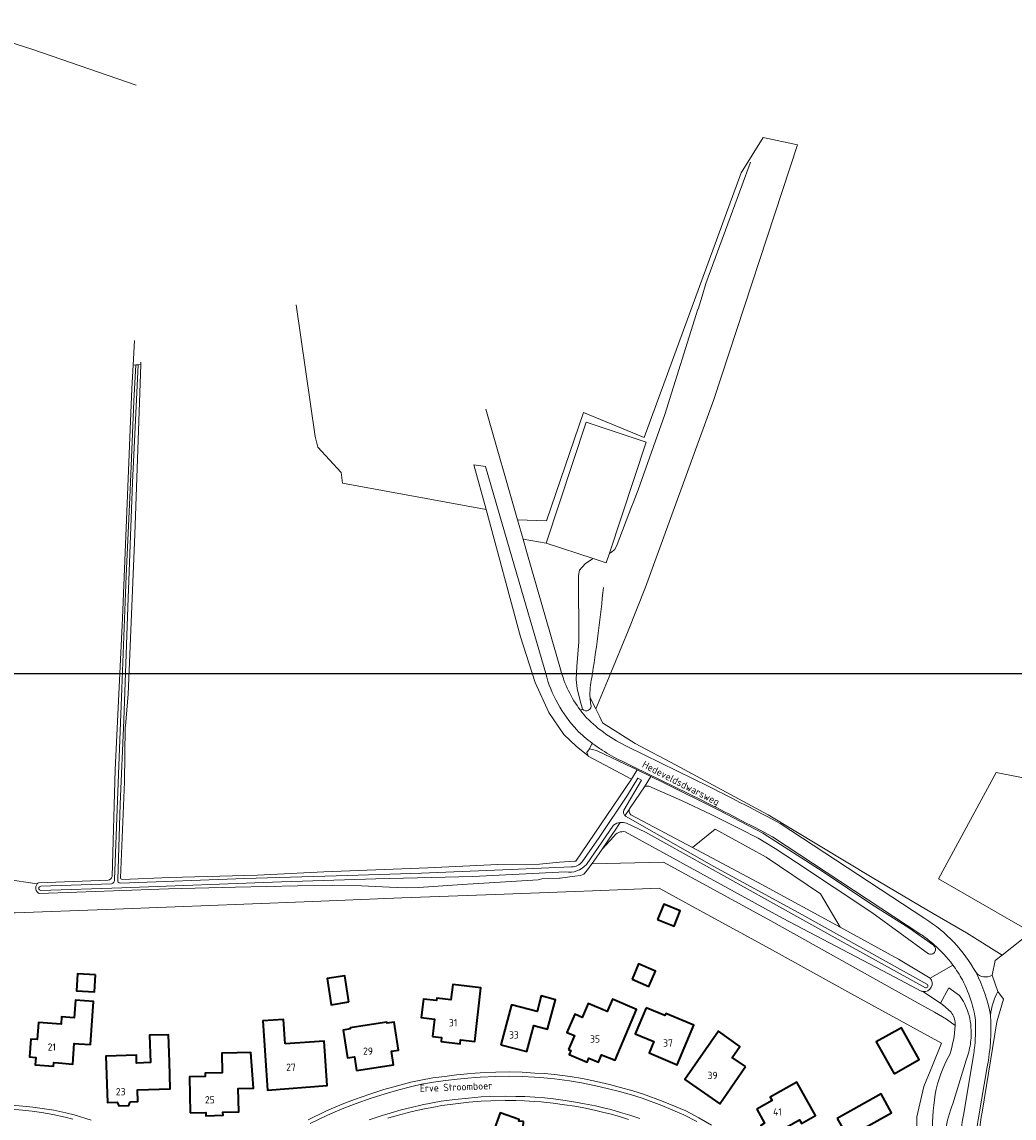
# Model space of a CAD drawing. Header units: metres. Extents: x 247072 to 248918, y 480001 to 481684.
# Tile 35 of 50: x 247864 to 248108, y 481278 to 481549. Entities that reach past the tile are written whole.
import ezdxf
from ezdxf.enums import TextEntityAlignment as Align

# ---------------------------------------------------------------- set-up
doc = ezdxf.new("R2010")
doc.units = ezdxf.units.M
for name, color, linetype, lineweight in [('B-XX-GR-BOUWLAND-GV', 80, 'Continuous', 13), ('B-XX-GR-GRAS-GV', 60, 'Continuous', 13), ('B-XX-GR-GROENVOORZIENING-GV', 80, 'Continuous', 18), ('B-XX-GR-HOUTWAL-GV', 40, 'Continuous', 13), ('B-XX-OG-BEBOUWING-GV', 7, 'Continuous', 35), ('B-XX-OG-BEBOUWING-T18', 10, 'Continuous', 18), ('B-XX-OG-TERREIN_ERF-GV', 7, 'Continuous', 18), ('B-XX-OG-TOPOGRAFIE-T18', 10, 'Continuous', 18), ('B-XX-OG-WATER-GV', 130, 'Continuous', 18), ('B-XX-OG-WATER_GREPPEL-GV', 160, 'Continuous', 18), ('B-XX-OG-WATER_SLOOT-GV', 120, 'Continuous', 18), ('B-XX-VH-VERHARDING_OPEN-GV', 252, 'Continuous', 18), ('N-BH-KL-ET_LS_OV_LICHTMAST-S', 7, 'Continuous', 25)]:
    doc.layers.add(name, color=color, linetype=linetype, lineweight=lineweight)
doc.styles.add('NLCS-ISO-M-T18', font='NLCS-ISO.ttf', dxfattribs={"height": 1.8})

msp = doc.modelspace()

# ---------------------------------------------------------------- linework, layer by layer
at = {"layer": 'B-XX-GR-BOUWLAND-GV'}
msp.add_lwpolyline([(247978.067, 481453.349), (247985.908, 481426.051), (247992.995, 481425.825), (248002.185, 481452.518), (248017.141, 481446.312), (248041.059, 481511.611), (248046.497, 481520.336), (248054.952, 481518.493), (248034.346, 481455.747), (248017.465, 481409.444), (248013.175, 481398.677), (248008.472, 481387.347), (248005.186, 481379.431), (248006.22, 481377.443), (248006.875, 481375.933), (248014.946, 481370.896), (248024.826, 481365.587), (248047.726, 481353.284), (248073.365, 481337.844), (248086.841, 481329.886), (248096.618, 481324.159), (248105.461, 481318.685), (248112.569, 481324.343), (248089.726, 481337.526), (248103.918, 481363.688), (248120.25, 481360.479)], dxfattribs=at)
at = {"layer": 'B-XX-GR-GRAS-GV'}
for points in [[(247891.843, 481533.237), (247866.327, 481542.02), (247844.977, 481548.83)], [(248003.792, 481382.11), (248005.186, 481379.431), (248008.472, 481387.347), (248013.175, 481398.677), (248017.465, 481409.444), (248034.346, 481455.747), (248054.952, 481518.493), (248046.497, 481520.336), (248041.059, 481511.611), (248017.141, 481446.312), (248002.185, 481452.518), (247992.995, 481425.825), (247985.908, 481426.051), (247987.284, 481421.26), (247992.99, 481420.272), (248002.824, 481450.092), (248017.595, 481445.221), (248008.552, 481417.8), (248008.84, 481417.88), (248009.92, 481418.72), (248010.44, 481419.92), (248014.025, 481429.24), (248014.42, 481430.24), (248015.64, 481433.44), (248022.24, 481452.02), (248030.4, 481478), (248030.413, 481478.006), (248031.4, 481481.2)], [(247888.327, 481337.336), (247900.12, 481337.82), (247921.74, 481338.42), (247938.14, 481339.22), (247963.74, 481340.18), (247981.02, 481341), (247991.274, 481341.138), (247996.234, 481341.635), (247996.24, 481341.64), (248000, 481341.863), (248000.28, 481341.88), (248014.04, 481362.08), (248003.28, 481367.78), (248003.275, 481367.796), (248000.323, 481370.18), (247997.323, 481373.121), (247993.606, 481378.489), (247990.218, 481385.95), (247986.613, 481397.162), (247978.116, 481428.579), (247942.709, 481435.072), (247942.364, 481437.724), (247936.626, 481443.944), (247935.945, 481446.557), (247931.257, 481479.054)], [(247885.878, 481338.061), (247886.61, 481364.406), (247888.425, 481401.814), (247890.773, 481458.392), (247891.102, 481464.215), (247891.443, 481470.239)], [(247892.993, 481464.938), (247892.971, 481464.31), (247891.531, 481422.412), (247889.877, 481383.028), (247889.21, 481375.206)], [(248004.386, 481388.129), (248004.306, 481387.605), (248004.226, 481387.082)], [(247889.117, 481374.811), (247888.937, 481361.387), (247887.971, 481337.769)], [(248009.633, 481347.899), (248006.742, 481344.768), (248004.74, 481341.82), (248004.254, 481341.19), (248021.882, 481341.607), (248048.354, 481327.14), (248084.716, 481306.818), (248088.7, 481304.598), (248091.704, 481302.9), (248093.847, 481301.341)], [(248085.463, 481309.822), (248077.596, 481313.957), (248051.213, 481327.827), (248012.431, 481349.067)], [(247850.17, 481337.522), (247859.563, 481337.384), (247867.404, 481336.237)], [(247867.718, 481336.514), (247869.88, 481336.58), (247884.942, 481337.198)], [(248092.841, 481304.614), (248090.768, 481306.386), (248090.257, 481306.8), (248085.894, 481309.712)]]:
    msp.add_lwpolyline(points, dxfattribs=at)
for points in [[(248007.064, 481409.323, -0.0124366), (248004.386, 481388.129)], [(248004.226, 481387.082, 0.0787333), (248003.792, 481382.11)], [(247889.21, 481375.206, 0.1203882), (247889.117, 481374.811)], [(248012.431, 481349.067, 0.3169277), (248009.633, 481347.899)], [(247867.404, 481336.237, -0.0687926), (247867.718, 481336.514)], [(247884.942, 481337.198, 0.3420923), (247885.878, 481338.061)], [(247887.971, 481337.769, 0.396277), (247888.327, 481337.336)], [(248085.894, 481309.712, -0.0550592), (248085.463, 481309.822)], [(248093.866, 481301.734, 0.1402127), (248092.841, 481304.614)], [(248093.847, 481301.341, 0.0031527), (248093.866, 481301.734)]]:
    msp.add_lwpolyline(points, format="xyb", dxfattribs=at)
at = {"layer": 'B-XX-GR-GROENVOORZIENING-GV'}
for points in [[(247992.835, 481388.166), (247984.577, 481416.607), (247978.015, 481439.205), (247975.147, 481439.628), (247978.116, 481428.579), (247986.613, 481397.162), (247990.218, 481385.95), (247993.606, 481378.489), (247997.323, 481373.121), (248000.323, 481370.18), (248003.275, 481367.796)], [(248001.9, 481379.32), (248001.28, 481381.68), (248000.62, 481384.4), (248000.34, 481386.62), (248000.54, 481389.88), (248001.02, 481395.94), (248000.94, 481412.34), (248001.14, 481413.6), (248002.58, 481415.22), (248004.38, 481416.42), (248004.517, 481416.471), (247992.99, 481420.272), (247987.284, 481421.26), (247988.22, 481418), (247996.5, 481389.171)], [(248102.943, 481313.763), (248103.746, 481317.32), (248105.461, 481318.685), (248096.618, 481324.159), (248086.841, 481329.886), (248073.365, 481337.844), (248047.726, 481353.284), (248024.826, 481365.587), (248014.946, 481370.896), (248006.875, 481375.933), (248006.22, 481377.443), (248005.186, 481379.431), (248003.792, 481382.11)], [(248001.9, 481379.32), (248001.389, 481379.062)], [(248001.389, 481379.062), (248001.9, 481379.32)], [(248003.275, 481367.796), (248003, 481368.68), (248003.62, 481369.58), (248003.67, 481369.568), (248004.285, 481370.95)], [(248004.285, 481370.95), (248003.67, 481369.568), (248005.349, 481369.179), (248014.341, 481364.904), (248014.439, 481364.857), (248015.417, 481364.379), (248018.789, 481362.733), (248022.153, 481361.09), (248035.552, 481354.418), (248046.366, 481348.747), (248061.238, 481339.213), (248073.247, 481331.151), (248082.399, 481325.39)], [(248013.119, 481370.051), (248033.259, 481360.176)], [(248031.543, 481356.786), (248014.495, 481365.122), (248011.5, 481366.587)], [(248050.69, 481351.145), (248086.34, 481327.691)], [(248085.667, 481323.584), (248085.389, 481323.767), (248048.752, 481347.872)], [(248093.847, 481301.341), (248091.704, 481302.9), (248088.7, 481304.598), (248084.716, 481306.818), (248048.354, 481327.14), (248021.882, 481341.607), (248004.254, 481341.19), (248003.12, 481339.72), (248002.28, 481338.62), (248001.42, 481338.28), (248000, 481338.114), (247996.382, 481337.692), (247996.28, 481337.68), (247996.24, 481337.68), (247996.231, 481337.684), (247991.88, 481337.46), (247990.94, 481337.22), (247972.22, 481336.08), (247961.52, 481335.38), (247958.46, 481335.28), (247954.32, 481335.46), (247947.38, 481335.78), (247940.22, 481335.88), (247931.6, 481335.74), (247916.32, 481335.46), (247899.82, 481335.06), (247877.22, 481334.2), (247867.912, 481333.86)], [(247867.404, 481336.237), (247859.563, 481337.384), (247850.17, 481337.522)], [(247861.979, 481329.105), (247884.458, 481329.941), (247901.419, 481330.603), (247918.413, 481331.243), (247935.431, 481331.938), (247957.389, 481332.766), (247980.39, 481333.643), (248000, 481334.393), (248004.378, 481334.56), (248020.866, 481335.208), (248027.436, 481331.591), (248048.022, 481320.294), (248069.759, 481308.346), (248090.499, 481296.946), (248088.247, 481291.44), (248086.134, 481286.252), (248084.377, 481278.824), (248084.39, 481270.101)], [(248082.399, 481325.39), (248088.529, 481321.095), (248088.657, 481321.238)], [(248093.262, 481316.231), (248087.694, 481313.005)], [(248085.894, 481309.712), (248090.257, 481306.8), (248090.232, 481306.82), (248092.293, 481310.635), (248094.871, 481308.753)], [(248100.527, 481279.978), (248104.076, 481302.259), (248105.752, 481307.82), (248104.398, 481309.714)], [(248096.574, 481292.79), (248093.271, 481282.008)], [(248095.878, 481279.243), (248098.443, 481294.421)], [(248101.743, 481291.143), (248099.615, 481278.554)]]:
    msp.add_lwpolyline(points, dxfattribs=at)
for points in [[(248000.51, 481374.218, -0.125261), (247992.835, 481388.166)], [(247996.5, 481389.171, 0.0995361), (248001.389, 481379.062)], [(248003.792, 481382.11, 0.0250829), (248003.986, 481380.505)], [(248001.389, 481379.062, 0.020946), (248002.904, 481377.229)], [(248003.986, 481380.505, -0.8225092), (248001.9, 481379.32)], [(248002.904, 481377.229, 0.087856), (248013.119, 481370.051)], [(248004.285, 481370.95, -0.031591), (248000.51, 481374.218)], [(248006.739, 481369.226, -0.0190677), (248004.285, 481370.95)], [(248011.5, 481366.587, -0.0345075), (248006.739, 481369.226)], [(248033.259, 481360.176, -0.0047649), (248050.69, 481351.145)], [(248048.752, 481347.872, 0.0046858), (248031.543, 481356.786)], [(247867.912, 481333.86, -0.4960353), (247867.404, 481336.237)], [(248086.34, 481327.691, -0.1277357), (248098.978, 481314.355)], [(248088.657, 481321.238, 0.0291724), (248085.667, 481323.584)], [(248095.626, 481312.565, 0.0333071), (248093.262, 481316.231)], [(248098.978, 481314.355, 0.3756607), (248102.943, 481313.763)], [(248087.694, 481313.005, -0.6898325), (248085.894, 481309.712)], [(248097.938, 481306.826, 0.0459775), (248095.626, 481312.565)], [(248104.398, 481309.714, 0.1017695), (248102.551, 481303.857)], [(248094.871, 481308.753, -0.0829871), (248097.064, 481304.482)], [(248098.59, 481304.295, 0.0192163), (248097.938, 481306.826)], [(248097.064, 481304.482, -0.0500055), (248097.666, 481301.647)], [(248098.774, 481303.384, 0.006541), (248098.59, 481304.295)], [(248098.661, 481296.277, 0.0400934), (248098.774, 481303.384)], [(248102.551, 481303.857, -0.0662486), (248101.743, 481291.143)], [(248092.492, 481294.128, 0.0650943), (248093.847, 481301.341)], [(248097.737, 481300.756, -0.0541944), (248097.588, 481296.713)], [(248097.666, 481301.647, -0.0164625), (248097.737, 481300.756)], [(248097.588, 481296.713, -0.0542837), (248096.574, 481292.79)], [(248098.443, 481294.421, 0.0105044), (248098.661, 481296.277)], [(248088.915, 481284.379, -0.0812767), (248092.492, 481294.128)], [(248088.24, 481273.32, -0.0429185), (248088.915, 481284.379)], [(248093.271, 481282.008, 0.0526029), (248091.464, 481275.476)], [(248096.172, 481265.643, -0.1095553), (248095.878, 481279.243)], [(248100.373, 481269.903, -0.1137401), (248100.527, 481279.978)], [(248099.615, 481278.554, 0.1093095), (248099.846, 481266.616)]]:
    msp.add_lwpolyline(points, format="xyb", dxfattribs=at)
msp.add_lwpolyline([(248065.496, 481325.544), (248060.654, 481333.795), (248047.201, 481342.807), (248034.662, 481349.73), (248029.039, 481345.214), (248046.178, 481336.104)], close=True, dxfattribs=at)
at = {"layer": 'B-XX-GR-HOUTWAL-GV'}
for points in [[(248087.276, 481319.01), (248073.28, 481329.18), (248054.68, 481341.48), (248049.4, 481344.94), (248045.24, 481347.54), (248040.74, 481349.82), (248033.64, 481353.32), (248026.32, 481356.82), (248018.28, 481360.34), (248017.64, 481360.38), (248017.218, 481360.16), (248017.18, 481360.14), (248013.664, 481354.963)], [(248013.837, 481353.294), (248029.039, 481345.214)], [(248029.039, 481345.214), (248034.662, 481349.73), (248047.201, 481342.807), (248060.654, 481333.795), (248065.496, 481325.544), (248079.869, 481317.686), (248087.694, 481313.005), (248093.262, 481316.231)], [(248088.657, 481321.238), (248088.529, 481321.095)]]:
    msp.add_lwpolyline(points, dxfattribs=at)
for points in [[(248013.564, 481354.814, 0.3653977), (248013.837, 481353.294)], [(248013.664, 481354.963, 0.0370804), (248013.564, 481354.814)], [(248088.529, 481321.095, -0.3828045), (248088.837, 481319.491)], [(248093.262, 481316.231, 0.0522047), (248088.657, 481321.238)], [(248088.627, 481319.23, -0.3056922), (248087.276, 481319.01)], [(248088.837, 481319.491, -0.0690308), (248088.627, 481319.23)]]:
    msp.add_lwpolyline(points, format="xyb", dxfattribs=at)
at = {"layer": 'B-XX-OG-BEBOUWING-GV'}
for points in [[(248020.408, 481327.471), (248024.5, 481325.806), (248026.045, 481329.6), (248021.952, 481331.266)], [(248014.126, 481312.737), (248018.272, 481310.951), (248019.892, 481314.711), (248015.746, 481316.498)], [(247881.807, 481313.799), (247877.312, 481314.066), (247877.064, 481309.874), (247881.559, 481309.608)], [(247944.295, 481307.12), (247943.28, 481313.563), (247938.936, 481312.877), (247939.929, 481306.442)], [(247964.912, 481298.604), (247967.171, 481298.352), (247967.06, 481297.352), (247971.74, 481296.812), (247971.848, 481297.767), (247975.334, 481297.411), (247976.844, 481310.619), (247969.892, 481311.406), (247969.465, 481307.652), (247966, 481308.045), (247965.929, 481307.446), (247962.658, 481307.813), (247962.117, 481303.254), (247965.405, 481302.875)], [(247872.649, 481292.077), (247876.165, 481291.818), (247876.541, 481296.912), (247877.639, 481296.831), (247880.536, 481296.617), (247881.313, 481307.199), (247876.829, 481307.527), (247876.518, 481303.241), (247873.428, 481303.465), (247873.297, 481301.671), (247867.715, 481302.076), (247867.396, 481297.834), (247865.849, 481297.95), (247865.519, 481293.558), (247867.067, 481293.442), (247866.928, 481291.595), (247871.413, 481291.264), (247871.48, 481292.163)], [(247981.78, 481296.562), (247988.213, 481294.871), (247989.906, 481301.278), (247993.295, 481300.419), (247995.234, 481307.678), (247991.754, 481308.601), (247990.746, 481304.747), (247984.369, 481306.415)], [(247998.474, 481295.4), (247999.047, 481295.157), (247998.614, 481294.147), (248003.039, 481292.287), (248003.465, 481293.288), (248005.863, 481292.281), (248006.641, 481294.12), (248009.954, 481292.729), (248015.229, 481305.256), (248009.276, 481307.776), (248007.995, 481304.738), (248003.299, 481306.718), (248001.842, 481303.319), (248000.014, 481304.103), (247998.069, 481299.592), (247999.914, 481298.813)], [(248017.59, 481305.713), (248014.865, 481299.261), (248019.484, 481297.341), (248018.327, 481294.557), (248025.235, 481291.642), (248029.369, 481301.39), (248022.46, 481304.31), (248022.222, 481303.753)], [(247928.588, 481296.83), (247928.149, 481302.817), (247923.04, 481302.443), (247924.22, 481285.411), (247938.96, 481286.487), (247938.205, 481297.49)], [(247946.185, 481290.184), (247955.305, 481291.587), (247954.791, 481294.993), (247956.487, 481295.265), (247955.438, 481302.1), (247953.73, 481301.858), (247953.685, 481302.174), (247948.763, 481301.419), (247944.566, 481300.776), (247944.614, 481300.459), (247942.9, 481300.197), (247943.948, 481293.34), (247945.663, 481293.602)], [(248078.756, 481289.411), (248084.986, 481292.893), (248080.583, 481300.753), (248074.358, 481297.269)], [(247890.348, 481282.514), (247892.24, 481282.576), (247892.151, 481285.479), (247900.228, 481285.738), (247900.033, 481292.33), (247899.814, 481299.055), (247895.095, 481298.902), (247895.315, 481292.176), (247891.93, 481292.066), (247891.868, 481293.967), (247884.366, 481293.723), (247884.739, 481282.33), (247887.103, 481282.408), (247887.538, 481281.503), (247889.973, 481281.583)], [(248042.152, 481291.182), (248038.873, 481293.45), (248040.761, 481296.18), (248035.422, 481299.887), (248027.141, 481287.961), (248035.769, 481281.98)], [(247905.12, 481279.794), (247908.997, 481279.871), (247909.013, 481279.046), (247913.249, 481279.165), (247913.211, 481279.974), (247917.118, 481280.065), (247917.018, 481285.766), (247920.731, 481285.846), (247920.069, 481294.7), (247916.74, 481294.618), (247912.921, 481294.53), (247913.028, 481289.685), (247908.825, 481289.595), (247908.846, 481288.764), (247904.948, 481288.691)], [(248044.897, 481280.67), (248046.833, 481277.204), (248045.878, 481276.677), (248047.433, 481273.912), (248048.403, 481274.441), (248048.554, 481274.165), (248055.467, 481278.055), (248055.956, 481277.188), (248059.402, 481279.131), (248054.766, 481287.357), (248048.246, 481283.682), (248048.727, 481282.829)], [(248064.731, 481278.411), (248067.334, 481273.738), (248078.173, 481279.776), (248075.57, 481284.449)], [(247987.389, 481277.676), (247986.198, 481277.76), (247986.333, 481278.139), (247981.568, 481279.776), (247979.89, 481275.01), (247980.866, 481274.66), (247980.578, 481269.098), (247986.428, 481268.702), (247986.203, 481265.38), (247987.46, 481265.293), (247987.221, 481261.837), (247990.196, 481261.631), (247990.435, 481265.087), (247990.47, 481265.085), (247991.161, 481274.463), (247987.174, 481274.756)]]:
    msp.add_lwpolyline(points, close=True, dxfattribs=at)
at = {"layer": 'B-XX-OG-TERREIN_ERF-GV'}
for points in [[(248120.25, 481360.479), (248103.918, 481363.688), (248089.726, 481337.526), (248112.569, 481324.343), (248105.461, 481318.685), (248103.746, 481317.32), (248102.943, 481313.763), (248104.398, 481309.714), (248105.752, 481307.82), (248104.076, 481302.259), (248100.527, 481279.978)], [(248084.39, 481270.101), (248084.377, 481278.824), (248086.134, 481286.252), (248088.247, 481291.44), (248090.499, 481296.946), (248069.759, 481308.346), (248048.022, 481320.294), (248027.436, 481331.591), (248020.866, 481335.208), (248004.378, 481334.56), (248000, 481334.393), (247980.39, 481333.643), (247957.389, 481332.766), (247935.431, 481331.938), (247918.413, 481331.243), (247901.419, 481330.603), (247884.458, 481329.941), (247861.979, 481329.105), (247861.478, 481329.067)], [(247934.253, 481278.06), (247938.6, 481280.162), (247941.043, 481281.25), (247943.073, 481282.084), (247945.708, 481283.058), (247949.456, 481284.37), (247952.931, 481285.509), (247956.317, 481286.462), (247959.586, 481287.312), (247962.012, 481287.867), (247964.979, 481288.382), (247967.973, 481288.779), (247970.865, 481289.136), (247973.528, 481289.388), (247975.458, 481289.566), (247976.65, 481289.651), (247980.501, 481289.824), (247983.933, 481289.866), (247987.042, 481289.769), (247990.162, 481289.598), (247992.418, 481289.468), (247995.09, 481289.219), (247998.898, 481288.728), (248001.875, 481288.232), (248005.392, 481287.504), (248008.581, 481286.75), (248011.32, 481286.029), (248014.317, 481285.189), (248016.992, 481284.353), (248021.845, 481282.594), (248024.605, 481281.431), (248027.379, 481280.233), (248030.637, 481278.546), (248033.728, 481276.733)], [(247826.655, 481277.531), (247831.033, 481278.774), (247834.548, 481279.68), (247838.012, 481280.455), (247841.822, 481281.074), (247843.795, 481281.317), (247846.064, 481281.571), (247849.383, 481281.797), (247851.943, 481281.91), (247855.011, 481281.927), (247858.061, 481281.929), (247861.187, 481281.689), (247863.84, 481281.445), (247866.306, 481281.212), (247868.603, 481280.88), (247871.478, 481280.398), (247874.506, 481279.75), (247876.487, 481279.268), (247880.727, 481278.006)], [(248013.249, 481278.164), (248011.002, 481278.874), (248008.633, 481279.548), (248006.839, 481279.982), (248004.874, 481280.449), (248002.213, 481281.006), (248000.048, 481281.396), (247997.492, 481281.758), (247994.656, 481282.171), (247992.417, 481282.404), (247991.75, 481282.461), (247990.112, 481282.601), (247987.639, 481282.719), (247985.463, 481282.791), (247982.833, 481282.814), (247979.323, 481282.733), (247976.951, 481282.655), (247973.912, 481282.375), (247970.56, 481281.994), (247967.203, 481281.578), (247965.675, 481281.284), (247962.571, 481280.687), (247959.894, 481280.102), (247957.445, 481279.469), (247954.741, 481278.707), (247953.87, 481278.444)]]:
    msp.add_lwpolyline(points, dxfattribs=at)
for points in [[(248020.408, 481327.471), (248021.952, 481331.266), (248026.045, 481329.6), (248024.5, 481325.806)], [(248014.126, 481312.737), (248015.746, 481316.498), (248019.892, 481314.711), (248018.272, 481310.951)], [(247881.807, 481313.799), (247881.559, 481309.608), (247877.064, 481309.874), (247877.312, 481314.066)], [(247944.295, 481307.12), (247939.929, 481306.442), (247938.936, 481312.877), (247943.28, 481313.563)], [(247975.334, 481297.411), (247971.848, 481297.767), (247971.74, 481296.812), (247967.06, 481297.352), (247967.171, 481298.352), (247964.912, 481298.604), (247965.405, 481302.875), (247962.117, 481303.254), (247962.658, 481307.813), (247965.929, 481307.446), (247966, 481308.045), (247969.465, 481307.652), (247969.892, 481311.406), (247976.844, 481310.619)], [(247877.639, 481296.831), (247876.541, 481296.912), (247876.165, 481291.818), (247872.649, 481292.077), (247871.48, 481292.163), (247871.413, 481291.264), (247866.928, 481291.595), (247867.067, 481293.442), (247865.519, 481293.558), (247865.849, 481297.95), (247867.396, 481297.834), (247867.715, 481302.076), (247873.297, 481301.671), (247873.428, 481303.465), (247876.518, 481303.241), (247876.829, 481307.527), (247881.313, 481307.199), (247880.536, 481296.617)], [(247993.295, 481300.419), (247989.906, 481301.278), (247988.213, 481294.871), (247981.78, 481296.562), (247984.369, 481306.415), (247990.746, 481304.747), (247991.754, 481308.601), (247995.234, 481307.678)], [(248015.229, 481305.256), (248009.954, 481292.729), (248006.641, 481294.12), (248005.863, 481292.281), (248003.465, 481293.288), (248003.039, 481292.287), (247998.614, 481294.147), (247999.047, 481295.157), (247998.474, 481295.4), (247999.914, 481298.813), (247998.069, 481299.592), (248000.014, 481304.103), (248001.842, 481303.319), (248003.299, 481306.718), (248007.995, 481304.738), (248009.276, 481307.776)], [(248014.865, 481299.261), (248017.59, 481305.713), (248022.222, 481303.753), (248022.46, 481304.31), (248029.369, 481301.39), (248025.235, 481291.642), (248018.327, 481294.557), (248019.484, 481297.341)], [(247923.04, 481302.443), (247928.149, 481302.817), (247928.588, 481296.83), (247938.205, 481297.49), (247938.96, 481286.487), (247924.22, 481285.411)], [(247955.438, 481302.1), (247956.487, 481295.265), (247954.791, 481294.993), (247955.305, 481291.587), (247946.185, 481290.184), (247945.663, 481293.602), (247943.948, 481293.34), (247942.9, 481300.197), (247944.614, 481300.459), (247944.566, 481300.776), (247948.763, 481301.419), (247953.685, 481302.174), (247953.73, 481301.858)], [(248080.583, 481300.753), (248084.986, 481292.893), (248078.756, 481289.411), (248074.358, 481297.269)], [(247900.033, 481292.33), (247900.228, 481285.738), (247892.151, 481285.479), (247892.24, 481282.576), (247890.348, 481282.514), (247889.973, 481281.583), (247887.538, 481281.503), (247887.103, 481282.408), (247884.739, 481282.33), (247884.366, 481293.723), (247891.868, 481293.967), (247891.93, 481292.066), (247895.315, 481292.176), (247895.095, 481298.902), (247899.814, 481299.055)], [(248027.141, 481287.961), (248035.422, 481299.887), (248040.761, 481296.18), (248038.873, 481293.45), (248042.152, 481291.182), (248035.769, 481281.98)], [(247909.013, 481279.046), (247908.997, 481279.871), (247905.12, 481279.794), (247904.948, 481288.691), (247908.846, 481288.764), (247908.825, 481289.595), (247913.028, 481289.685), (247912.921, 481294.53), (247916.74, 481294.618), (247920.069, 481294.7), (247920.731, 481285.846), (247917.018, 481285.766), (247917.118, 481280.065), (247913.211, 481279.974), (247913.249, 481279.165)], [(248059.402, 481279.131), (248055.956, 481277.188), (248055.467, 481278.055), (248048.554, 481274.165), (248048.403, 481274.441), (248047.433, 481273.912), (248045.878, 481276.677), (248046.833, 481277.204), (248044.897, 481280.67), (248048.727, 481282.829), (248048.246, 481283.682), (248054.766, 481287.357)], [(248064.731, 481278.411), (248075.57, 481284.449), (248078.173, 481279.776), (248067.334, 481273.738)], [(247981.568, 481279.776), (247986.333, 481278.139), (247986.198, 481277.76), (247987.389, 481277.676), (247987.174, 481274.756), (247991.161, 481274.463), (247990.47, 481265.085), (247990.435, 481265.087), (247990.196, 481261.631), (247987.221, 481261.837), (247987.46, 481265.293), (247986.203, 481265.38), (247986.428, 481268.702), (247980.578, 481269.098), (247980.866, 481274.66), (247979.89, 481275.01)]]:
    msp.add_lwpolyline(points, close=True, dxfattribs=at)
msp.add_lwpolyline([(248100.527, 481279.978, 0.1137401), (248100.373, 481269.903)], format="xyb", dxfattribs=at)
at = {"layer": 'B-XX-OG-WATER-GV'}
for points in [[(247891.73, 481464.247), (247891.231, 481455.304), (247890.305, 481433.325), (247889.363, 481412.195), (247888.29, 481384.42), (247887.478, 481363.296), (247886.515, 481337.335)], [(247887.264, 481337.211), (247887.87, 481355.917), (247888.759, 481376.619), (247889.804, 481404.519), (247890.95, 481435.2), (247892.308, 481464.276), (247891.73, 481464.247)], [(248012.103, 481354.405), (248016.458, 481361.848), (248015.588, 481362.357), (248012.979, 481358.097), (248006.011, 481347.686), (248001.849, 481341.705)], [(248086.89, 481311.531), (248055.283, 481329.066), (248034.331, 481340.556), (248012.489, 481352.949)], [(248002.87, 481341.059), (248009.596, 481350.753)], [(248012.75, 481351.181), (248017.441, 481348.973), (248047.522, 481332.201), (248067.923, 481320.887), (248086.546, 481310.641)], [(247868.301, 481334.646), (247888.271, 481335.247), (247927.649, 481336.755), (247950.942, 481337.487), (247974.848, 481338.027), (247997.734, 481339.179)], [(247999.24, 481340.444), (247984.199, 481339.821), (247962.195, 481338.868), (247943.919, 481338.332), (247918.629, 481337.565), (247887.917, 481336.445)], [(247885.76, 481336.249), (247868.292, 481335.674)], [(248094.871, 481308.753), (248092.293, 481310.635), (248090.232, 481306.82), (248090.257, 481306.8)], [(248090.257, 481306.8), (248090.768, 481306.386), (248092.841, 481304.614)], [(248093.271, 481282.008), (248096.574, 481292.79)]]:
    msp.add_lwpolyline(points, dxfattribs=at)
for points in [[(248012.371, 481353.058, -0.2903043), (248012.103, 481354.405)], [(248012.489, 481352.949, -0.0299328), (248012.371, 481353.058)], [(248009.596, 481350.753, -0.1382074), (248011.24, 481351.392)], [(248011.24, 481351.392, -0.1186327), (248012.75, 481351.181)], [(248001.849, 481341.705, -0.2178106), (247999.24, 481340.444)], [(247997.734, 481339.179, 0.2613078), (248002.87, 481341.059)], [(247886.515, 481337.335, -0.3861244), (247885.76, 481336.249)], [(247887.917, 481336.445, -0.5024789), (247887.264, 481337.211)], [(247868.292, 481335.674, 0.9542613), (247868.301, 481334.646)], [(248086.546, 481310.641, 0.8267864), (248086.89, 481311.531)], [(248097.064, 481304.482, 0.0829871), (248094.871, 481308.753)], [(248092.841, 481304.614, -0.1402127), (248093.866, 481301.734)], [(248097.666, 481301.647, 0.0500055), (248097.064, 481304.482)], [(248093.847, 481301.341, -0.0650943), (248092.492, 481294.128)], [(248093.866, 481301.734, -0.0031527), (248093.847, 481301.341)], [(248097.588, 481296.713, 0.0541944), (248097.737, 481300.756)], [(248097.737, 481300.756, 0.0164625), (248097.666, 481301.647)], [(248096.574, 481292.79, 0.0542837), (248097.588, 481296.713)], [(248092.492, 481294.128, 0.0812767), (248088.915, 481284.379)], [(248088.915, 481284.379, 0.0429185), (248088.24, 481273.32)], [(248091.464, 481275.476, -0.0526029), (248093.271, 481282.008)]]:
    msp.add_lwpolyline(points, format="xyb", dxfattribs=at)
at = {"layer": 'B-XX-OG-WATER_GREPPEL-GV'}
for points in [[(248043.346, 481514.213), (248041.2, 481508.38), (248032.309, 481484.289), (248031.4, 481481.2), (248030.413, 481478.006), (248030.4, 481478), (248022.24, 481452.02), (248015.64, 481433.44), (248014.42, 481430.24), (248014.025, 481429.24), (248010.44, 481419.92), (248009.92, 481418.72), (248008.84, 481417.88), (248008.552, 481417.8), (248007.761, 481415.401), (248004.517, 481416.471), (248004.38, 481416.42), (248002.58, 481415.22), (248001.14, 481413.6), (248000.94, 481412.34), (248001.02, 481395.94), (248000.54, 481389.88), (248000.34, 481386.62), (248000.62, 481384.4), (248001.28, 481381.68), (248001.9, 481379.32)], [(248004.226, 481387.082), (248004.306, 481387.605), (248004.386, 481388.129)], [(248088.529, 481321.095), (248082.399, 481325.39), (248073.247, 481331.151), (248061.238, 481339.213), (248046.366, 481348.747), (248035.552, 481354.418), (248022.153, 481361.09), (248018.789, 481362.733), (248017.218, 481360.16), (248017.64, 481360.38), (248018.28, 481360.34), (248026.32, 481356.82), (248033.64, 481353.32), (248040.74, 481349.82), (248045.24, 481347.54), (248049.4, 481344.94), (248054.68, 481341.48), (248073.28, 481329.18), (248087.276, 481319.01)]]:
    msp.add_lwpolyline(points, dxfattribs=at)
for points in [[(248004.386, 481388.129, 0.0124366), (248007.064, 481409.323)], [(248003.792, 481382.11, -0.0787333), (248004.226, 481387.082)], [(248003.986, 481380.505, -0.0250829), (248003.792, 481382.11)], [(248001.9, 481379.32, 0.8225092), (248003.986, 481380.505)], [(248088.837, 481319.491, 0.3828045), (248088.529, 481321.095)], [(248087.276, 481319.01, 0.3056922), (248088.627, 481319.23)], [(248088.627, 481319.23, 0.0690308), (248088.837, 481319.491)]]:
    msp.add_lwpolyline(points, format="xyb", dxfattribs=at)
msp.add_lwpolyline([(248015.417, 481364.379), (248014.439, 481364.857), (248014.341, 481364.904), (248005.349, 481369.179), (248003.67, 481369.568), (248003.62, 481369.58), (248003, 481368.68), (248003.275, 481367.796), (248003.28, 481367.78), (248014.04, 481362.08)], close=True, dxfattribs=at)
at = {"layer": 'B-XX-OG-WATER_SLOOT-GV'}
for points in [[(247886.515, 481337.335), (247887.478, 481363.296), (247888.29, 481384.42), (247889.363, 481412.195), (247890.305, 481433.325), (247891.231, 481455.304), (247891.73, 481464.247), (247891.102, 481464.215), (247890.773, 481458.392), (247888.425, 481401.814), (247886.61, 481364.406), (247885.878, 481338.061)], [(247892.308, 481464.276), (247890.95, 481435.2), (247889.804, 481404.519), (247888.759, 481376.619), (247887.87, 481355.917), (247887.264, 481337.211)], [(247889.21, 481375.206), (247889.877, 481383.028), (247891.531, 481422.412), (247892.971, 481464.31), (247892.308, 481464.276)], [(247887.971, 481337.769), (247888.937, 481361.387), (247889.117, 481374.811)], [(248013.664, 481354.963), (248017.18, 481360.14), (248017.218, 481360.16), (248018.789, 481362.733), (248015.417, 481364.379), (248014.04, 481362.08), (248000.28, 481341.88), (248000, 481341.863), (247996.24, 481341.64), (247996.234, 481341.635), (247991.274, 481341.138), (247981.02, 481341), (247963.74, 481340.18), (247938.14, 481339.22), (247921.74, 481338.42), (247900.12, 481337.82), (247888.327, 481337.336)], [(248001.849, 481341.705), (248006.011, 481347.686), (248012.979, 481358.097), (248015.588, 481362.357), (248016.458, 481361.848), (248012.103, 481354.405)], [(248013.564, 481354.814), (248012.371, 481353.058)], [(248012.371, 481353.058), (248013.564, 481354.814)], [(248012.489, 481352.949), (248034.331, 481340.556), (248055.283, 481329.066), (248086.89, 481311.531)], [(248087.694, 481313.005), (248079.869, 481317.686), (248065.496, 481325.544), (248046.178, 481336.104), (248029.039, 481345.214), (248013.837, 481353.294)], [(247867.912, 481333.86), (247877.22, 481334.2), (247899.82, 481335.06), (247916.32, 481335.46), (247931.6, 481335.74), (247940.22, 481335.88), (247947.38, 481335.78), (247954.32, 481335.46), (247958.46, 481335.28), (247961.52, 481335.38), (247972.22, 481336.08), (247990.94, 481337.22), (247991.88, 481337.46), (247996.231, 481337.684), (247996.24, 481337.68), (247996.28, 481337.68), (247996.382, 481337.692), (248000, 481338.114), (248001.42, 481338.28), (248002.28, 481338.62), (248003.12, 481339.72), (248004.254, 481341.19), (248004.74, 481341.82), (248006.742, 481344.768), (248009.545, 481348.896), (248009.782, 481349.245), (248011.24, 481351.392)], [(248009.596, 481350.753), (248002.87, 481341.059)], [(248011.24, 481351.392), (248009.782, 481349.245), (248009.545, 481348.896), (248006.742, 481344.768), (248009.633, 481347.899)], [(248086.546, 481310.641), (248067.923, 481320.887), (248047.522, 481332.201), (248017.441, 481348.973), (248012.75, 481351.181)], [(248012.431, 481349.067), (248051.213, 481327.827), (248077.596, 481313.957), (248085.463, 481309.822)], [(247997.734, 481339.179), (247974.848, 481338.027), (247950.942, 481337.487), (247927.649, 481336.755), (247888.271, 481335.247), (247868.301, 481334.646)], [(247887.917, 481336.445), (247918.629, 481337.565), (247943.919, 481338.332), (247962.195, 481338.868), (247984.199, 481339.821), (247999.24, 481340.444)], [(247884.942, 481337.198), (247869.88, 481336.58), (247867.718, 481336.514)], [(247868.292, 481335.674), (247885.76, 481336.249)]]:
    msp.add_lwpolyline(points, dxfattribs=at)
for points in [[(247889.117, 481374.811, -0.1203882), (247889.21, 481375.206)], [(248013.837, 481353.294, -0.3653977), (248013.564, 481354.814)], [(248013.564, 481354.814, -0.0370804), (248013.664, 481354.963)], [(248012.103, 481354.405, 0.2903043), (248012.371, 481353.058)], [(248012.371, 481353.058, 0.0299328), (248012.489, 481352.949)], [(248011.24, 481351.392, 0.1382074), (248009.596, 481350.753)], [(248012.75, 481351.181, 0.1186327), (248011.24, 481351.392)], [(248009.633, 481347.899, -0.3169277), (248012.431, 481349.067)], [(247999.24, 481340.444, 0.2178106), (248001.849, 481341.705)], [(248002.87, 481341.059, -0.2613078), (247997.734, 481339.179)], [(247867.404, 481336.237, 0.4960353), (247867.912, 481333.86)], [(247867.718, 481336.514, 0.0687926), (247867.404, 481336.237)], [(247885.878, 481338.061, -0.3420923), (247884.942, 481337.198)], [(247885.76, 481336.249, 0.3861244), (247886.515, 481337.335)], [(247887.264, 481337.211, 0.5024789), (247887.917, 481336.445)], [(247888.327, 481337.336, -0.396277), (247887.971, 481337.769)], [(247868.301, 481334.646, -0.9542613), (247868.292, 481335.674)], [(248085.894, 481309.712, 0.6898325), (248087.694, 481313.005)], [(248086.89, 481311.531, -0.8267864), (248086.546, 481310.641)], [(248085.463, 481309.822, 0.0550592), (248085.894, 481309.712)]]:
    msp.add_lwpolyline(points, format="xyb", dxfattribs=at)
at = {"layer": 'B-XX-VH-VERHARDING_OPEN-GV'}
for points in [[(247992.835, 481388.166, 0.125261), (248000.51, 481374.218)], [(248001.389, 481379.062, -0.0995361), (247996.5, 481389.171)], [(248002.904, 481377.229, -0.020946), (248001.389, 481379.062)], [(248013.119, 481370.051, -0.087856), (248002.904, 481377.229)], [(248000.51, 481374.218, 0.031591), (248004.285, 481370.95)], [(248004.285, 481370.95, 0.0190677), (248006.739, 481369.226)], [(248006.739, 481369.226, 0.0345075), (248011.5, 481366.587)], [(248050.69, 481351.145, 0.0047649), (248033.259, 481360.176)], [(248031.543, 481356.786, -0.0046858), (248048.752, 481347.872)], [(248098.978, 481314.355, 0.1277357), (248086.34, 481327.691)], [(248085.667, 481323.584, -0.0291724), (248088.657, 481321.238)], [(248088.657, 481321.238, -0.0522047), (248093.262, 481316.231)], [(248093.262, 481316.231, -0.0333071), (248095.626, 481312.565)], [(248102.943, 481313.763, -0.3756607), (248098.978, 481314.355)], [(248098.978, 481314.355, -0.074397), (248102.551, 481303.857)], [(248102.551, 481303.857, 0.074397), (248098.978, 481314.355)], [(248095.626, 481312.565, -0.0459775), (248097.938, 481306.826)], [(248102.551, 481303.857, -0.1017695), (248104.398, 481309.714)], [(248097.938, 481306.826, -0.0192163), (248098.59, 481304.295)], [(248098.59, 481304.295, -0.006541), (248098.774, 481303.384)], [(248098.774, 481303.384, -0.0400934), (248098.661, 481296.277)], [(248101.743, 481291.143, 0.0662486), (248102.551, 481303.857)], [(248098.661, 481296.277, -0.0105044), (248098.443, 481294.421)], [(248095.878, 481279.243, 0.1095553), (248096.172, 481265.643)], [(248099.846, 481266.616, -0.1093095), (248099.615, 481278.554)]]:
    msp.add_lwpolyline(points, format="xyb", dxfattribs=at)
for points in [[(248033.259, 481360.176), (248013.119, 481370.051)], [(248011.5, 481366.587), (248014.495, 481365.122), (248031.543, 481356.786)], [(248086.34, 481327.691), (248050.69, 481351.145)], [(248048.752, 481347.872), (248085.389, 481323.767), (248085.667, 481323.584)], [(248104.398, 481309.714), (248102.943, 481313.763)], [(248098.443, 481294.421), (248095.878, 481279.243)], [(248033.728, 481276.733), (248030.637, 481278.546), (248027.379, 481280.233), (248024.605, 481281.431), (248021.845, 481282.594), (248016.992, 481284.353), (248014.317, 481285.189), (248011.32, 481286.029), (248008.581, 481286.75), (248005.392, 481287.504), (248001.875, 481288.232), (247998.898, 481288.728), (247995.09, 481289.219), (247992.418, 481289.468), (247990.162, 481289.598), (247987.042, 481289.769), (247983.933, 481289.866), (247980.501, 481289.824), (247976.65, 481289.651), (247975.458, 481289.566), (247973.528, 481289.388), (247970.865, 481289.136), (247967.973, 481288.779), (247964.979, 481288.382), (247962.012, 481287.867), (247959.586, 481287.312), (247956.317, 481286.462), (247952.931, 481285.509), (247949.456, 481284.37), (247945.708, 481283.058), (247943.073, 481282.084), (247941.043, 481281.25), (247938.6, 481280.162), (247934.253, 481278.06)], [(248099.615, 481278.554), (248101.743, 481291.143)], [(247934.752, 481277.136), (247939.042, 481279.21), (247941.456, 481280.285), (247943.455, 481281.106), (247946.063, 481282.07), (247949.793, 481283.376), (247953.237, 481284.504), (247956.591, 481285.448), (247959.835, 481286.292), (247962.219, 481286.837), (247965.138, 481287.344), (247968.106, 481287.737), (247970.979, 481288.092), (247973.626, 481288.343), (247975.544, 481288.519), (247976.711, 481288.603), (247980.531, 481288.774), (247983.923, 481288.816), (247986.997, 481288.72), (247990.103, 481288.55), (247992.339, 481288.421), (247994.974, 481288.175), (247998.744, 481287.689), (248001.682, 481287.2), (248005.165, 481286.479), (248008.327, 481285.731), (248011.045, 481285.016), (248014.019, 481284.182), (248016.656, 481283.358), (248021.462, 481281.616), (248024.193, 481280.465), (248026.929, 481279.284), (248030.13, 481277.626)], [(248030.13, 481277.626), (248026.929, 481279.284), (248024.193, 481280.465), (248021.462, 481281.616), (248016.656, 481283.358), (248014.019, 481284.182), (248011.045, 481285.016), (248008.327, 481285.731), (248005.165, 481286.479), (248001.682, 481287.2), (247998.744, 481287.689), (247994.974, 481288.175), (247992.339, 481288.421), (247990.103, 481288.55), (247986.997, 481288.72), (247983.923, 481288.816), (247980.531, 481288.774), (247976.711, 481288.603), (247975.544, 481288.519), (247973.626, 481288.343), (247970.979, 481288.092), (247968.106, 481287.737), (247965.138, 481287.344), (247962.219, 481286.837), (247959.835, 481286.292), (247956.591, 481285.448), (247953.237, 481284.504), (247949.793, 481283.376), (247946.063, 481282.07), (247943.455, 481281.106), (247941.456, 481280.285), (247939.042, 481279.21), (247934.752, 481277.136)], [(247880.727, 481278.006), (247876.487, 481279.268), (247874.506, 481279.75), (247871.478, 481280.398), (247868.603, 481280.88), (247866.306, 481281.212), (247863.84, 481281.445), (247861.187, 481281.689), (247858.061, 481281.929), (247855.011, 481281.927), (247851.943, 481281.91), (247849.383, 481281.797), (247846.064, 481281.571), (247843.795, 481281.317), (247841.822, 481281.074), (247838.012, 481280.455), (247834.548, 481279.68), (247831.033, 481278.774), (247826.655, 481277.531)], [(247949.314, 481278.021), (247952.528, 481279.136), (247954.447, 481279.715), (247957.171, 481280.483), (247959.65, 481281.124), (247962.36, 481281.716), (247967.039, 481282.616), (247970.436, 481283.037), (247973.805, 481283.42), (247976.886, 481283.703), (247979.294, 481283.783), (247982.826, 481283.864), (247985.485, 481283.841), (247987.681, 481283.768), (247990.182, 481283.649), (247992.516, 481283.449), (247994.786, 481283.213), (247997.641, 481282.797), (248000.217, 481282.433), (248002.414, 481282.037), (248005.103, 481281.474), (248007.082, 481281.003), (248008.9, 481280.564), (248011.304, 481279.88), (248013.569, 481279.164), (248016.02, 481278.37)], [(247970.436, 481283.037), (247967.039, 481282.616), (247962.36, 481281.716), (247959.65, 481281.124), (247957.171, 481280.483), (247954.447, 481279.715), (247952.528, 481279.136), (247949.314, 481278.021)], [(247953.87, 481278.444), (247954.741, 481278.707), (247957.445, 481279.469), (247959.894, 481280.102), (247962.571, 481280.687), (247965.675, 481281.284), (247967.203, 481281.578), (247970.56, 481281.994), (247973.912, 481282.375), (247976.951, 481282.655), (247979.323, 481282.733), (247982.833, 481282.814), (247985.463, 481282.791), (247987.639, 481282.719), (247990.112, 481282.601), (247991.75, 481282.461), (247992.417, 481282.404), (247994.656, 481282.171), (247997.492, 481281.758), (248000.048, 481281.396), (248002.213, 481281.006), (248004.874, 481280.449), (248006.839, 481279.982), (248008.633, 481279.548), (248011.002, 481278.874), (248013.249, 481278.164)], [(248016.02, 481278.37), (248013.569, 481279.164), (248011.304, 481279.88), (248008.9, 481280.564), (248007.082, 481281.003), (248005.103, 481281.474), (248002.414, 481282.037), (248000.217, 481282.433), (247997.641, 481282.797), (247994.786, 481283.213), (247992.516, 481283.449), (247990.182, 481283.649), (247987.681, 481283.768), (247985.485, 481283.841), (247982.826, 481283.864), (247979.294, 481283.783), (247976.886, 481283.703), (247973.805, 481283.42), (247970.436, 481283.037)], [(247876.213, 481278.254), (247874.272, 481278.726), (247871.281, 481279.366), (247868.441, 481279.843), (247866.181, 481280.169), (247863.742, 481280.4), (247861.099, 481280.643), (247858.021, 481280.879), (247855.014, 481280.877), (247851.969, 481280.86), (247849.442, 481280.749), (247846.158, 481280.525), (247843.937, 481280.302), (247841.977, 481280.035), (247838.211, 481279.424), (247834.794, 481278.659), (247831.308, 481277.76)], [(247831.308, 481277.76), (247834.794, 481278.659), (247838.211, 481279.424), (247841.977, 481280.035), (247843.937, 481280.302), (247846.158, 481280.525), (247849.442, 481280.749), (247851.969, 481280.86), (247855.014, 481280.877), (247858.021, 481280.879), (247861.099, 481280.643), (247863.742, 481280.4), (247866.181, 481280.169), (247868.441, 481279.843), (247871.281, 481279.366), (247874.272, 481278.726), (247876.213, 481278.254)]]:
    msp.add_lwpolyline(points, dxfattribs=at)
at = {"layer": 'N-BH-KL-ET_LS_OV_LICHTMAST-S'}
msp.add_lwpolyline([(247645.671, 481388.133), (248497.89, 481388.133), (248497.89, 480611), (247645.671, 480611)], close=True, dxfattribs=at)

# ---------------------------------------------------------------- texts
at = {"layer": 'B-XX-OG-BEBOUWING-T18', "style": 'NLCS-ISO-M-T18'}
for s, p in [('31', (247970, 481302)), ('33', (247985, 481299)), ('35', (248005, 481298)), ('21', (247871, 481296)), ('29', (247949, 481295)), ('37', (248023, 481297)), ('27', (247930, 481291)), ('39', (248034, 481289)), ('23', (247888, 481285)), ('25', (247910, 481283)), ('41', (248050, 481280))]:
    msp.add_text(s, height=1.8, dxfattribs=at).set_placement(p, align=Align.MIDDLE_CENTER)
at = {"layer": 'B-XX-OG-TOPOGRAFIE-T18', "style": 'NLCS-ISO-M-T18'}
for s, rotation, p in [('Hedeveldsdwarsweg', 332.7, (248026.208, 481361.088)), ('Erve Stroomboer', 2.4, (247970.737, 481286.157))]:
    msp.add_text(s, height=1.8, rotation=rotation, dxfattribs=at).set_placement(p, align=Align.MIDDLE_CENTER)

doc.saveas('drawing.dxf')
